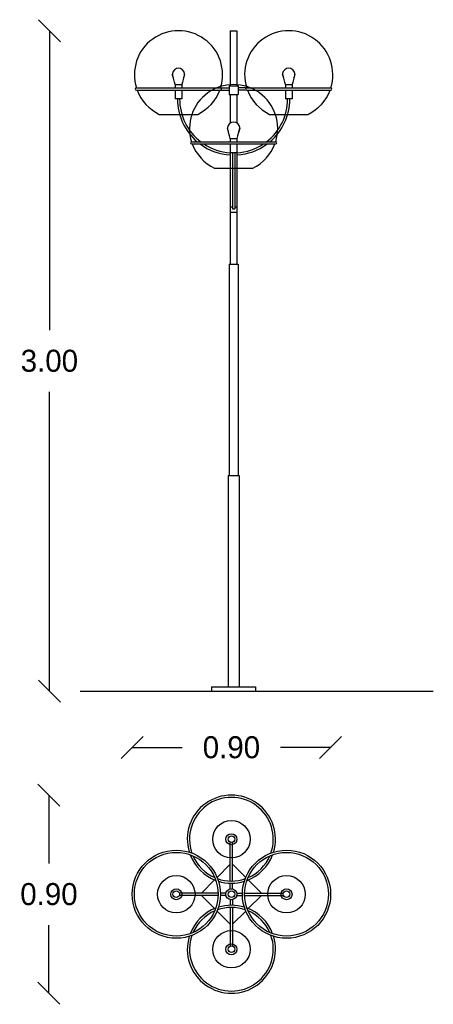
# Model space of a CAD drawing. Extents: x 5.09 to 6.96, y -1.38 to 3.09.
import ezdxf

# ---------------------------------------------------------------- set-up
doc = ezdxf.new("R2010")
doc.units = 0
doc.header["$MEASUREMENT"] = 0
doc.layers.get('0').update_dxf_attribs({"linetype": 'CONTINUOUS'})
doc.layers.get('DEFPOINTS').update_dxf_attribs({"linetype": 'CONTINUOUS'})
doc.dimstyles.get("Standard").update_dxf_attribs({"dimtxt": 0.18, "dimasz": 0.18, "dimexe": 0.18, "dimexo": 0.0625, "dimgap": 0.09, "dimtad": 0, "dimtih": 1, "dimtoh": 1, "dimdec": 4, "dimzin": 0, "dimdsep": 46, "dimtxsty": 'Standard', "dimcen": 0.09, "dimadec": 0, "dimazin": 0, "dimtfac": 1, "dimtdec": 4, "dimtofl": 0, "dimtmove": 0, "dimatfit": 3, "dimfxl": 0, "dimtolj": 1, "dimtzin": 0, "dimarcsym": 0})

# ---------------------------------------------------------------- blocks, each defined once
blk = doc.blocks.new('_OBLIQUE')
at = {"color": 0, "linetype": 'ByBlock'}
blk.add_line((-0.5, -0.5), (0.5, 0.5), dxfattribs=at)
blk = doc.blocks.new('*D1')
at = {"color": 0, "linetype": 'ByBlock'}
for p, q in [((5.3602, 4.2154), (5.3602, 3.9054)), ((5.3602, 3.3154), (5.3602, 3.6254))]:
    blk.add_line(p, q, dxfattribs=at)
at = {"layer": 'DEFPOINTS', "color": 0, "linetype": 'ByBlock'}
for p in [(6.0477, 4.2154), (5.3602, 3.3154), (6.0477, 3.3154)]:
    blk.add_point(p, dxfattribs=at)
at = {"color": 0, "linetype": 'ByBlock', "xscale": 0.1, "yscale": 0.1, "zscale": 0.1}
for p, rotation in [((5.3602, 4.2154), 90), ((5.3602, 3.3154), 270)]:
    blk.add_blockref('_OBLIQUE', p, dxfattribs=dict(at, rotation=rotation))
at = {"color": 0, "linetype": 'ByBlock', "insert": (5.3602, 3.7654), "char_height": 0.1, "attachment_point": 5}
blk.add_mtext('\\A1;0.90', dxfattribs=at)
blk = doc.blocks.new('*D2')
at = {"color": 0, "linetype": 'ByBlock'}
for p, q in [((5.2222, 3.0437), (5.2222, 1.6837)), ((5.2222, 0.0437), (5.2222, 1.4037))]:
    blk.add_line(p, q, dxfattribs=at)
at = {"layer": 'DEFPOINTS', "color": 0, "linetype": 'ByBlock'}
for p in [(6.0727, 3.0437), (5.2222, 0.0437), (6.1577, 0.0437)]:
    blk.add_point(p, dxfattribs=at)
at = {"color": 0, "linetype": 'ByBlock', "xscale": 0.1, "yscale": 0.1, "zscale": 0.1}
for p, rotation in [((5.2222, 3.0437), 90), ((5.2222, 0.0437), 270)]:
    blk.add_blockref('_OBLIQUE', p, dxfattribs=dict(at, rotation=rotation))
at = {"color": 0, "linetype": 'ByBlock', "insert": (5.2222, 1.5437), "char_height": 0.1, "attachment_point": 5}
blk.add_mtext('\\A1;3.00', dxfattribs=at)
blk = doc.blocks.new('*D3')
at = {"color": 0, "linetype": 'ByBlock'}
for p, q in [((5.5977, -0.2119), (5.8243, -0.2119)), ((6.4977, -0.2119), (6.271, -0.2119))]:
    blk.add_line(p, q, dxfattribs=at)
at = {"layer": 'DEFPOINTS', "color": 0, "linetype": 'ByBlock'}
for p in [(6.4977, -0.2119), (5.5977, -0.8789), (6.4977, -0.8789)]:
    blk.add_point(p, dxfattribs=at)
at = {"color": 0, "linetype": 'ByBlock', "xscale": 0.1, "yscale": 0.1, "zscale": 0.1, "rotation": 180}
blk.add_blockref('_OBLIQUE', (5.5977, -0.2119), dxfattribs=at)
at = {"color": 0, "linetype": 'ByBlock', "xscale": 0.1, "yscale": 0.1, "zscale": 0.1}
blk.add_blockref('_OBLIQUE', (6.4977, -0.2119), dxfattribs=at)
at = {"color": 0, "linetype": 'ByBlock', "insert": (6.0477, -0.2119), "char_height": 0.1, "attachment_point": 5}
blk.add_mtext('\\A1;0.90', dxfattribs=at)

msp = doc.modelspace()

# ---------------------------------------------------------------- linework, layer by layer
for p, q in [((6.0427, 3.0437), (6.0727, 3.0437)), ((6.0427, 3.0437), (6.0427, 2.7937)), ((6.0727, 3.0437), (6.0727, 2.7937)), ((5.6169, 2.7837), (5.9985, 2.7837)), ((5.6169, 2.7737), (5.9985, 2.7737)), ((5.7927, 2.7987), (5.7927, 2.7837)), ((5.7927, 2.7987), (5.8227, 2.7987)), ((5.7927, 2.7737), (5.7927, 2.7337)), ((5.8227, 2.7987), (5.8227, 2.7837)), ((5.8227, 2.7737), (5.8227, 2.7337)), ((5.9985, 2.7837), (6.0377, 2.7837)), ((5.9985, 2.7737), (6.0377, 2.7737)), ((6.0377, 2.7937), (6.0777, 2.7937)), ((6.0377, 2.7937), (6.0377, 2.7537)), ((6.0777, 2.7937), (6.0777, 2.7537)), ((6.1169, 2.7837), (6.0777, 2.7837)), ((6.1169, 2.7737), (6.0777, 2.7737)), ((6.1169, 2.7837), (6.4985, 2.7837)), ((6.1169, 2.7737), (6.4985, 2.7737)), ((6.2927, 2.7987), (6.2927, 2.7837)), ((6.2927, 2.7987), (6.3227, 2.7987)), ((6.2927, 2.7737), (6.2927, 2.7337)), ((6.3227, 2.7987), (6.3227, 2.7837)), ((6.3227, 2.7737), (6.3227, 2.7337)), ((5.8227, 2.7337), (5.7927, 2.7337)), ((6.0377, 2.7537), (6.0777, 2.7537)), ((6.0427, 2.7537), (6.0427, 2.6241)), ((6.0727, 2.7537), (6.0727, 2.6241)), ((6.3227, 2.7337), (6.2927, 2.7337)), ((5.7205, 2.6637), (5.8949, 2.6637)), ((6.2205, 2.6637), (6.3949, 2.6637)), ((6.0427, 2.5541), (6.0727, 2.5541)), ((6.0427, 2.5541), (6.0427, 2.5391)), ((6.0727, 2.5541), (6.0727, 2.5391)), ((5.8669, 2.5391), (6.2485, 2.5391)), ((5.8669, 2.5291), (6.2485, 2.5291)), ((6.0427, 2.5291), (6.0427, 1.9837)), ((6.0427, 2.5291), (6.0427, 2.4891)), ((6.0727, 2.5291), (6.0727, 1.9837)), ((6.0727, 2.5291), (6.0727, 2.4891)), ((6.0727, 2.4891), (6.0427, 2.4891)), ((6.0527, 2.4891), (6.0527, 2.2346)), ((6.0627, 2.4891), (6.0627, 2.2346)), ((5.9705, 2.4191), (6.1449, 2.4191)), ((6.0427, 2.2437), (6.0527, 2.2437)), ((6.0627, 2.2437), (6.0727, 2.2437)), ((6.0427, 2.2187), (6.0727, 2.2187)), ((6.0527, 2.2346), (6.0627, 2.2346)), ((6.0377, 1.9837), (6.0377, 1.0237)), ((6.0377, 1.9837), (6.0777, 1.9837)), ((6.0777, 1.9837), (6.0777, 1.0237)), ((6.0327, 1.0237), (6.0827, 1.0237)), ((6.0327, 1.0237), (6.0327, 0.0637)), ((6.0827, 1.0237), (6.0827, 0.0637)), ((5.9577, 0.0637), (6.1577, 0.0637)), ((5.9577, 0.0637), (5.9577, 0.0437)), ((6.1577, 0.0637), (6.1577, 0.0437)), ((5.3613, 0.0437), (6.9632, 0.0437)), ((6.0427, -0.8188), (6.0427, -0.643)), ((6.0527, -0.8188), (6.0527, -0.643)), ((6.0427, -0.8539), (6.0427, -0.8288)), ((6.0527, -0.8539), (6.0527, -0.8288)), ((5.9876, -0.8739), (5.8118, -0.8739)), ((5.9876, -0.8839), (5.8118, -0.8839)), ((6.0227, -0.8739), (5.9976, -0.8739)), ((6.0227, -0.8839), (5.9976, -0.8839)), ((6.0727, -0.8739), (6.0977, -0.8739)), ((6.0727, -0.8839), (6.0977, -0.8839)), ((6.1077, -0.8739), (6.2835, -0.8739)), ((6.1077, -0.8839), (6.2835, -0.8839)), ((6.0427, -0.9039), (6.0427, -0.929)), ((6.0427, -0.939), (6.0427, -1.1148)), ((6.0527, -0.9039), (6.0527, -0.929)), ((6.0527, -0.939), (6.0527, -1.1148))]:
    msp.add_line(p, q)
for points in [[(6.0427, -0.7425), (5.9826, -0.8026)], [(6.1128, -0.8026), (6.0527, -0.7425)], [(5.9714, -0.8138), (5.9113, -0.8739)], [(6.1841, -0.8739), (6.124, -0.8138)], [(5.9113, -0.8839), (5.9714, -0.944)], [(6.124, -0.944), (6.1841, -0.8839)], [(5.9826, -0.9552), (6.0427, -1.0153)], [(6.0527, -1.0153), (6.1128, -0.9552)]]:
    msp.add_lwpolyline(points)
for centre, radius in [((5.8077, 2.7987), 4.440892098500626e-16), ((6.0477, -0.6289), 0.085), ((6.0477, -0.6289), 0.025), ((6.0477, -0.6289), 0.015), ((5.7977, -0.8789), 0.2), ((5.7977, -0.8789), 0.19), ((6.2977, -0.8789), 0.2), ((6.2977, -0.8789), 0.19), ((5.7977, -0.8789), 0.085), ((6.2977, -0.8789), 0.085), ((5.7977, -0.8789), 0.025), ((5.7977, -0.8789), 0.015), ((6.0477, -0.8789), 0.025), ((6.0477, -0.8789), 0.015), ((6.2977, -0.8789), 0.025), ((6.2977, -0.8789), 0.015), ((6.0477, -1.1289), 0.085), ((6.0477, -1.1289), 0.025), ((6.0477, -1.1289), 0.015)]:
    msp.add_circle(centre, radius)
for centre, radius, start, end in [((5.8077, 2.8437), 0.2, 342.5424, 197.4576), ((6.3077, 2.8437), 0.2, 342.5424, 197.4576), ((5.8077, 2.845), 0.028, 326.7945, 213.2055), ((6.3077, 2.845), 0.028, 326.7945, 213.2055), ((4.889, 2.5711), 0.9319, 14.1345, 17.0938), ((6.7264, 2.5711), 0.9319, 162.9062, 165.8655), ((5.389, 2.5711), 0.9319, 14.1345, 17.0938), ((7.2264, 2.5711), 0.9319, 162.9062, 165.8655), ((5.6169, 2.7787), 0.005, 90, 270), ((5.8077, 2.8437), 0.2, 200.4873, 244.1581), ((6.0577, 2.5991), 0.2, 342.5424, 197.4576), ((5.8077, 2.8437), 0.2, 295.8419, 339.5127), ((5.9985, 2.7787), 0.005, 270, 90), ((6.1169, 2.7787), 0.005, 90, 270), ((6.3077, 2.8437), 0.2, 200.4873, 244.1581), ((6.3077, 2.8437), 0.2, 295.8419, 339.5127), ((6.4985, 2.7787), 0.005, 270, 90), ((6.0577, 2.7337), 0.255, 180, 229.7208), ((6.0577, 2.7337), 0.245, 180, 232.5649), ((6.0577, 2.7337), 0.245, 307.4351, 0), ((6.0577, 2.7337), 0.255, 310.2792, 0), ((6.0577, 2.6005), 0.028, 326.7945, 213.2055), ((5.139, 2.3266), 0.9319, 14.1345, 17.0938), ((6.9764, 2.3266), 0.9319, 162.9062, 165.8655), ((5.8669, 2.5341), 0.005, 90, 270), ((6.0577, 2.5991), 0.2, 200.4873, 244.1581), ((6.0577, 2.7337), 0.255, 233.3329, 266.6277), ((6.0577, 2.7337), 0.245, 236.6011, 266.4899), ((6.0577, 2.7337), 0.245, 273.5101, 303.3989), ((6.0577, 2.7337), 0.255, 273.3723, 306.6671), ((6.0577, 2.5991), 0.2, 295.8419, 339.5127), ((6.2485, 2.5341), 0.005, 270, 90), ((6.0477, -0.6289), 0.2, 342.8856, 197.1144), ((6.0477, -0.6289), 0.19, 340.6606, 199.3394), ((6.0477, -0.6289), 0.2, 200.708, 249.292), ((6.0477, -0.6289), 0.19, 203.4978, 246.5022), ((6.0477, -0.6289), 0.2, 290.708, 339.292), ((6.0477, -0.6289), 0.19, 293.4978, 336.5022), ((6.0477, -0.6289), 0.19, 250.6606, 289.3394), ((6.0477, -0.6289), 0.2, 252.8856, 287.1144), ((6.0477, -1.1289), 0.19, 70.6606, 109.3394), ((6.0477, -1.1289), 0.2, 72.8856, 107.1144), ((6.0477, -1.1289), 0.2, 110.708, 159.292), ((6.0477, -1.1289), 0.19, 113.4978, 156.5022), ((6.0477, -1.1289), 0.2, 20.708, 69.292), ((6.0477, -1.1289), 0.19, 23.4978, 66.5022), ((6.0477, -1.1289), 0.2, 162.8856, 17.1144), ((6.0477, -1.1289), 0.19, 160.6606, 19.3394)]:
    msp.add_arc(centre, radius, start, end)

# ---------------------------------------------------------------- dimensions: what is measured, and where the dimension line sits
dim = msp.add_linear_dim(base=(5.2222, 0.0437), p1=(6.0727, 3.0437), p2=(6.1577, 0.0437), angle=90, dimstyle='Standard', override={"dimtxt": 0.1, "dimasz": 0.1, "dimdec": 2, "dimblk1": 'OBLIQUE', "dimblk2": 'OBLIQUE', "dimsah": 1, "dimse1": 1, "dimse2": 1, "dimtix": 1})
dim.commit()
dim.dimension.update_dxf_attribs({"geometry": '*D2', "text_midpoint": (5.2222, 1.5437)})
dim = msp.add_linear_dim(base=(6.4977, -0.2119), p1=(5.5977, -0.8789), p2=(6.4977, -0.8789), dimstyle='Standard', override={"dimtxt": 0.1, "dimasz": 0.1, "dimdec": 2, "dimblk1": 'OBLIQUE', "dimblk2": 'OBLIQUE', "dimsah": 1, "dimse1": 1, "dimse2": 1, "dimtix": 1})
dim.commit()
dim.dimension.update_dxf_attribs({"geometry": '*D3', "text_midpoint": (6.0477, -0.2119)})
dim = msp.add_linear_dim(base=(5.2202, -1.3289), p1=(5.9077, -0.4289), p2=(5.9077, -1.3289), angle=90, dimstyle='Standard', override={"dimtxt": 0.1, "dimasz": 0.1, "dimdec": 2, "dimblk1": 'OBLIQUE', "dimblk2": 'OBLIQUE', "dimsah": 1, "dimse1": 1, "dimse2": 1, "dimtix": 1})
dim.commit()
dim.dimension.update_dxf_attribs({"geometry": '*D1', "text_midpoint": (5.2202, -0.8789), "insert": (-0.14, -4.6443)})

doc.saveas('drawing.dxf')
